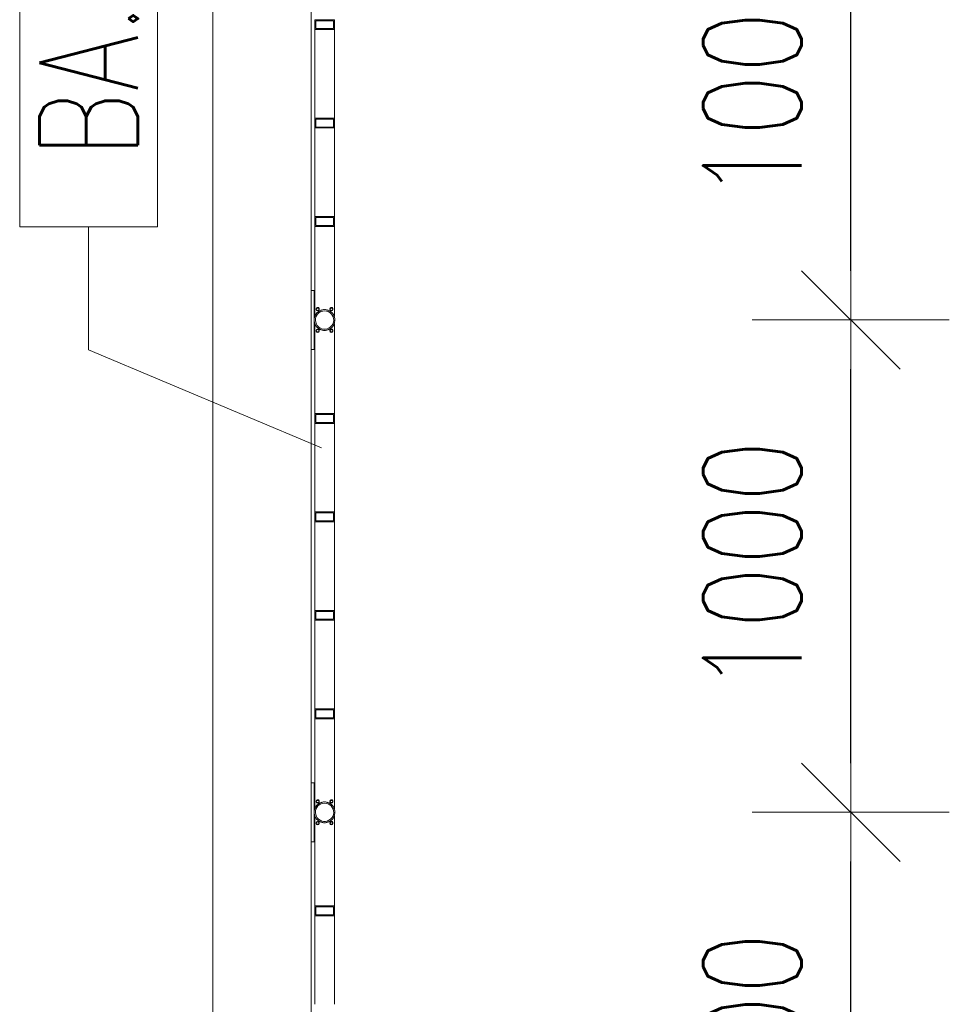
# Model space of a CAD drawing. Header units: millimetres. Extents: x 6807 to 7919, y 15387 to 15883.
# Tile 77 of 120: x 7651 to 7669, y 15592 to 15612. Entities that reach past the tile are written whole.
import ezdxf

# ---------------------------------------------------------------- set-up
doc = ezdxf.new("R2010")
doc.units = ezdxf.units.MM
doc.header["$LTSCALE"] = 10
for name, color, linetype, lineweight in [('PS_DIM', 4, 'Continuous', 13), ('PS_Pos', 1, 'Continuous', 15), ('PS_SOLID', 7, 'Continuous', 30)]:
    doc.layers.add(name, color=color, linetype=linetype, lineweight=lineweight)
doc.styles.add('simplex', font='simplex.shx', dxfattribs={"width": 0.75})
doc.dimstyles.new('1_100_PRZ', dxfattribs={"dimtxt": 2, "dimasz": 1, "dimexe": 2, "dimexo": 5, "dimgap": 1, "dimtad": 1, "dimdec": 0, "dimlfac": 100, "dimtxsty": 'simplex', "dimblk": 'dimznak', "dimcen": 2, "dimse1": 1, "dimse2": 1, "dimclrd": 256, "dimclrt": 7, "dimadec": 1, "dimazin": 0, "dimtfac": 1, "dimtdec": 0, "dimtix": 1, "dimtmove": 2, "dimatfit": 3, "dimldrblk": 'dim-grot', "dimfxl": 1, "dimarcsym": 0})

# ---------------------------------------------------------------- blocks, each defined once
blk = doc.blocks.new('dim-grot')
blk.add_hatch(color=256).paths.add_polyline_path([(0, 0), (-2, 0.5), (-2, -0.5)])
blk.add_lwpolyline([(0, 0), (-2, 0.5), (-2, -0.5), (0, 0)])
blk = doc.blocks.new('dimznak')
at = {"color": 0}
for points in [[(0, 2), (0, -2)], [(-2, 0), (2, 0)]]:
    blk.add_lwpolyline(points, dxfattribs=at)
at = {"color": 2}
blk.add_lwpolyline([(1, 1), (-1, -1)], dxfattribs=at)
blk = doc.blocks.new('*X308')
at = {"color": 1}
for p, q in [((7653.304, 15624.111, -0.807), (7650.504, 15624.111, -0.807)), ((7650.504, 15624.111, -0.807), (7650.504, 15613.668, -0.807)), ((7653.304, 15613.668, -0.807), (7653.304, 15624.111, -0.807)), ((7650.504, 15613.668, -0.807), (7653.304, 15613.668, -0.807)), ((7651.904, 15611.168, -0.807), (7651.904, 15613.668, -0.807)), ((7656.63, 15609.177, -0.807), (7651.904, 15611.168, -0.807))]:
    blk.add_line(p, q, dxfattribs=at)
at = {"color": 30, "style": 'simplex', "width": 0.75}
blk.add_text('BA.562', height=2, rotation=90, dxfattribs=at).set_placement((7652.904, 15615.068, -0.807))

msp = doc.modelspace()

# ---------------------------------------------------------------- linework, layer by layer
at = {"layer": 'PS_SOLID', "color": 253, "linetype": 'Continuous', "lineweight": 5}
for p, q in [((7654.422, 15727.447, -0.807), (7654.422, 15575.947, -0.807)), ((7656.422, 15575.947, -0.807), (7656.422, 15727.447, -0.807))]:
    msp.add_line(p, q, dxfattribs=at)
at = {"layer": 'PS_SOLID', "color": 133, "linetype": 'Continuous', "lineweight": 13}
for p, q in [((7656.874, 15611.845, -0.807), (7656.494, 15611.845, -0.807)), ((7656.494, 15611.845, -0.807), (7656.494, 15611.645, -0.807)), ((7656.514, 15611.665, -0.807), (7656.514, 15611.825, -0.807)), ((7656.514, 15611.825, -0.807), (7656.548, 15611.825, -0.807)), ((7656.548, 15611.825, -0.807), (7656.828, 15611.825, -0.807)), ((7656.828, 15611.825, -0.807), (7656.874, 15611.825, -0.807)), ((7656.894, 15611.845, -0.807), (7656.874, 15611.845, -0.807)), ((7656.874, 15611.825, -0.807), (7656.874, 15611.665, -0.807)), ((7656.894, 15611.645, -0.807), (7656.894, 15611.845, -0.807)), ((7656.494, 15611.645, -0.807), (7656.548, 15611.645, -0.807)), ((7656.494, 15611.645, -0.807), (7656.494, 15609.845, -0.807)), ((7656.874, 15611.665, -0.807), (7656.514, 15611.665, -0.807)), ((7656.548, 15611.645, -0.807), (7656.828, 15611.645, -0.807)), ((7656.828, 15611.645, -0.807), (7656.894, 15611.645, -0.807)), ((7656.894, 15609.845, -0.807), (7656.894, 15611.645, -0.807)), ((7656.874, 15609.845, -0.807), (7656.494, 15609.845, -0.807)), ((7656.494, 15609.845, -0.807), (7656.494, 15609.645, -0.807)), ((7656.514, 15609.665, -0.807), (7656.514, 15609.825, -0.807)), ((7656.514, 15609.825, -0.807), (7656.548, 15609.825, -0.807)), ((7656.548, 15609.825, -0.807), (7656.828, 15609.825, -0.807)), ((7656.828, 15609.825, -0.807), (7656.874, 15609.825, -0.807)), ((7656.894, 15609.845, -0.807), (7656.874, 15609.845, -0.807)), ((7656.874, 15609.825, -0.807), (7656.874, 15609.665, -0.807)), ((7656.894, 15609.645, -0.807), (7656.894, 15609.845, -0.807)), ((7656.494, 15609.645, -0.807), (7656.548, 15609.645, -0.807)), ((7656.494, 15609.645, -0.807), (7656.494, 15607.845, -0.807)), ((7656.874, 15609.665, -0.807), (7656.514, 15609.665, -0.807)), ((7656.548, 15609.645, -0.807), (7656.828, 15609.645, -0.807)), ((7656.828, 15609.645, -0.807), (7656.894, 15609.645, -0.807)), ((7656.894, 15607.845, -0.807), (7656.894, 15609.645, -0.807)), ((7656.874, 15607.845, -0.807), (7656.494, 15607.845, -0.807)), ((7656.494, 15607.845, -0.807), (7656.494, 15607.645, -0.807)), ((7656.514, 15607.665, -0.807), (7656.514, 15607.825, -0.807)), ((7656.514, 15607.825, -0.807), (7656.548, 15607.825, -0.807)), ((7656.548, 15607.825, -0.807), (7656.828, 15607.825, -0.807)), ((7656.828, 15607.825, -0.807), (7656.874, 15607.825, -0.807)), ((7656.894, 15607.845, -0.807), (7656.874, 15607.845, -0.807)), ((7656.874, 15607.825, -0.807), (7656.874, 15607.665, -0.807)), ((7656.894, 15607.645, -0.807), (7656.894, 15607.845, -0.807)), ((7656.494, 15607.645, -0.807), (7656.548, 15607.645, -0.807)), ((7656.494, 15607.645, -0.807), (7656.494, 15605.814, -0.807)), ((7656.874, 15607.665, -0.807), (7656.514, 15607.665, -0.807)), ((7656.548, 15607.645, -0.807), (7656.828, 15607.645, -0.807)), ((7656.828, 15607.645, -0.807), (7656.894, 15607.645, -0.807)), ((7656.894, 15605.814, -0.807), (7656.894, 15607.645, -0.807)), ((7656.482, 15606.345, -0.807), (7656.422, 15606.345, -0.807)), ((7656.422, 15606.345, -0.807), (7656.422, 15605.145, -0.807)), ((7656.422, 15606.205, -0.807), (7656.422, 15606.205, -0.807)), ((7656.482, 15606.133, -0.807), (7656.482, 15606.345, -0.807)), ((7656.494, 15606.249, -0.807), (7656.482, 15606.249, -0.807)), ((7656.422, 15606.085, -0.807), (7656.422, 15606.085, -0.807)), ((7656.482, 15606.197, -0.807), (7656.494, 15606.197, -0.807)), ((7656.482, 15605.74, -0.807), (7656.482, 15606.133, -0.807)), ((7656.494, 15606.093, -0.807), (7656.482, 15606.093, -0.807)), ((7656.482, 15606.041, -0.807), (7656.494, 15606.041, -0.807)), ((7656.495, 15605.818, -0.807), (7656.484, 15605.777, -0.807)), ((7656.514, 15605.857, -0.807), (7656.495, 15605.818, -0.807)), ((7656.5, 15605.828, -0.807), (7656.503, 15605.838, -0.807)), ((7656.503, 15605.838, -0.807), (7656.509, 15605.847, -0.807)), ((7656.51, 15605.773, -0.807), (7656.519, 15605.809, -0.807)), ((7656.54, 15605.891, -0.807), (7656.514, 15605.857, -0.807)), ((7656.519, 15605.809, -0.807), (7656.536, 15605.843, -0.807)), ((7656.52, 15605.865, -0.807), (7656.526, 15605.875, -0.807)), ((7656.524, 15605.97, -0.807), (7656.531, 15605.99, -0.807)), ((7656.524, 15605.97, -0.807), (7656.531, 15605.988, -0.807)), ((7656.531, 15605.951, -0.807), (7656.524, 15605.97, -0.807)), ((7656.531, 15605.979, -0.807), (7656.526, 15605.965, -0.807)), ((7656.526, 15605.964, -0.807), (7656.531, 15605.978, -0.807)), ((7656.526, 15605.875, -0.807), (7656.533, 15605.882, -0.807)), ((7656.531, 15605.99, -0.807), (7656.548, 15606, -0.807)), ((7656.531, 15605.988, -0.807), (7656.548, 15605.999, -0.807)), ((7656.548, 15605.989, -0.807), (7656.531, 15605.979, -0.807)), ((7656.531, 15605.978, -0.807), (7656.548, 15605.988, -0.807)), ((7656.548, 15605.941, -0.807), (7656.531, 15605.951, -0.807)), ((7656.536, 15605.843, -0.807), (7656.559, 15605.873, -0.807)), ((7656.572, 15605.919, -0.807), (7656.54, 15605.891, -0.807)), ((7656.548, 15606, -0.807), (7656.569, 15605.996, -0.807)), ((7656.548, 15605.999, -0.807), (7656.569, 15605.995, -0.807)), ((7656.569, 15605.986, -0.807), (7656.548, 15605.989, -0.807)), ((7656.548, 15605.988, -0.807), (7656.569, 15605.984, -0.807)), ((7656.569, 15605.944, -0.807), (7656.548, 15605.941, -0.807)), ((7656.548, 15605.898, -0.807), (7656.555, 15605.906, -0.807)), ((7656.555, 15605.906, -0.807), (7656.564, 15605.912, -0.807)), ((7656.559, 15605.873, -0.807), (7656.587, 15605.898, -0.807)), ((7656.569, 15605.996, -0.807), (7656.582, 15605.981, -0.807)), ((7656.569, 15605.995, -0.807), (7656.582, 15605.979, -0.807)), ((7656.582, 15605.97, -0.807), (7656.569, 15605.986, -0.807)), ((7656.569, 15605.984, -0.807), (7656.582, 15605.969, -0.807)), ((7656.582, 15605.96, -0.807), (7656.569, 15605.944, -0.807)), ((7656.61, 15605.94, -0.807), (7656.572, 15605.919, -0.807)), ((7656.582, 15605.981, -0.807), (7656.582, 15605.96, -0.807)), ((7656.582, 15605.924, -0.807), (7656.591, 15605.93, -0.807)), ((7656.587, 15605.898, -0.807), (7656.62, 15605.916, -0.807)), ((7656.591, 15605.93, -0.807), (7656.601, 15605.934, -0.807)), ((7656.651, 15605.952, -0.807), (7656.61, 15605.94, -0.807)), ((7656.62, 15605.943, -0.807), (7656.63, 15605.947, -0.807)), ((7656.62, 15605.916, -0.807), (7656.656, 15605.927, -0.807)), ((7656.63, 15605.947, -0.807), (7656.641, 15605.949, -0.807)), ((7656.694, 15605.957, -0.807), (7656.651, 15605.952, -0.807)), ((7656.656, 15605.927, -0.807), (7656.694, 15605.931, -0.807)), ((7656.662, 15605.954, -0.807), (7656.672, 15605.956, -0.807)), ((7656.672, 15605.956, -0.807), (7656.683, 15605.956, -0.807)), ((7656.736, 15605.952, -0.807), (7656.694, 15605.957, -0.807)), ((7656.694, 15605.931, -0.807), (7656.731, 15605.927, -0.807)), ((7656.704, 15605.956, -0.807), (7656.715, 15605.956, -0.807)), ((7656.715, 15605.956, -0.807), (7656.726, 15605.954, -0.807)), ((7656.731, 15605.927, -0.807), (7656.767, 15605.916, -0.807)), ((7656.777, 15605.94, -0.807), (7656.736, 15605.952, -0.807)), ((7656.747, 15605.949, -0.807), (7656.757, 15605.947, -0.807)), ((7656.757, 15605.947, -0.807), (7656.767, 15605.943, -0.807)), ((7656.767, 15605.916, -0.807), (7656.8, 15605.898, -0.807)), ((7656.815, 15605.919, -0.807), (7656.777, 15605.94, -0.807)), ((7656.787, 15605.934, -0.807), (7656.796, 15605.93, -0.807)), ((7656.796, 15605.93, -0.807), (7656.805, 15605.924, -0.807)), ((7656.8, 15605.898, -0.807), (7656.828, 15605.873, -0.807)), ((7656.804, 15605.97, -0.807), (7656.811, 15605.99, -0.807)), ((7656.804, 15605.97, -0.807), (7656.811, 15605.988, -0.807)), ((7656.811, 15605.951, -0.807), (7656.804, 15605.97, -0.807)), ((7656.811, 15605.979, -0.807), (7656.806, 15605.965, -0.807)), ((7656.806, 15605.964, -0.807), (7656.811, 15605.978, -0.807)), ((7656.811, 15605.99, -0.807), (7656.828, 15606, -0.807)), ((7656.811, 15605.988, -0.807), (7656.828, 15605.999, -0.807)), ((7656.828, 15605.989, -0.807), (7656.811, 15605.979, -0.807)), ((7656.811, 15605.978, -0.807), (7656.828, 15605.988, -0.807)), ((7656.828, 15605.941, -0.807), (7656.811, 15605.951, -0.807)), ((7656.847, 15605.891, -0.807), (7656.815, 15605.919, -0.807)), ((7656.823, 15605.912, -0.807), (7656.832, 15605.906, -0.807)), ((7656.828, 15606, -0.807), (7656.849, 15605.996, -0.807)), ((7656.828, 15605.999, -0.807), (7656.849, 15605.995, -0.807)), ((7656.849, 15605.986, -0.807), (7656.828, 15605.989, -0.807)), ((7656.828, 15605.988, -0.807), (7656.849, 15605.984, -0.807)), ((7656.849, 15605.944, -0.807), (7656.828, 15605.941, -0.807)), ((7656.828, 15605.873, -0.807), (7656.851, 15605.843, -0.807)), ((7656.832, 15605.906, -0.807), (7656.839, 15605.898, -0.807)), ((7656.873, 15605.857, -0.807), (7656.847, 15605.891, -0.807)), ((7656.849, 15605.996, -0.807), (7656.862, 15605.981, -0.807)), ((7656.849, 15605.995, -0.807), (7656.862, 15605.979, -0.807)), ((7656.862, 15605.97, -0.807), (7656.849, 15605.986, -0.807)), ((7656.849, 15605.984, -0.807), (7656.862, 15605.969, -0.807)), ((7656.862, 15605.96, -0.807), (7656.849, 15605.944, -0.807)), ((7656.851, 15605.843, -0.807), (7656.868, 15605.809, -0.807)), ((7656.854, 15605.882, -0.807), (7656.861, 15605.875, -0.807)), ((7656.861, 15605.875, -0.807), (7656.867, 15605.865, -0.807)), ((7656.862, 15605.981, -0.807), (7656.862, 15605.96, -0.807)), ((7656.868, 15605.809, -0.807), (7656.877, 15605.773, -0.807)), ((7656.892, 15605.818, -0.807), (7656.873, 15605.857, -0.807)), ((7656.878, 15605.847, -0.807), (7656.884, 15605.838, -0.807)), ((7656.884, 15605.838, -0.807), (7656.888, 15605.828, -0.807)), ((7656.903, 15605.777, -0.807), (7656.892, 15605.818, -0.807)), ((7656.484, 15605.777, -0.807), (7656.482, 15605.734, -0.807)), ((7656.482, 15605.734, -0.807), (7656.488, 15605.692, -0.807)), ((7656.482, 15605.333, -0.807), (7656.482, 15605.732, -0.807)), ((7656.488, 15605.692, -0.807), (7656.503, 15605.651, -0.807)), ((7656.495, 15605.671, -0.807), (7656.494, 15605.676, -0.807)), ((7656.494, 15605.676, -0.807), (7656.494, 15603.845, -0.807)), ((7656.5, 15605.662, -0.807), (7656.495, 15605.671, -0.807)), ((7656.503, 15605.651, -0.807), (7656.526, 15605.615, -0.807)), ((7656.508, 15605.735, -0.807), (7656.51, 15605.773, -0.807)), ((7656.514, 15605.698, -0.807), (7656.508, 15605.735, -0.807)), ((7656.514, 15605.633, -0.807), (7656.509, 15605.642, -0.807)), ((7656.527, 15605.663, -0.807), (7656.514, 15605.698, -0.807)), ((7656.52, 15605.624, -0.807), (7656.514, 15605.633, -0.807)), ((7656.526, 15605.615, -0.807), (7656.555, 15605.584, -0.807)), ((7656.547, 15605.631, -0.807), (7656.527, 15605.663, -0.807)), ((7656.54, 15605.599, -0.807), (7656.533, 15605.607, -0.807)), ((7656.572, 15605.604, -0.807), (7656.547, 15605.631, -0.807)), ((7656.603, 15605.582, -0.807), (7656.572, 15605.604, -0.807)), ((7656.815, 15605.604, -0.807), (7656.784, 15605.582, -0.807)), ((7656.841, 15605.631, -0.807), (7656.815, 15605.604, -0.807)), ((7656.832, 15605.584, -0.807), (7656.861, 15605.615, -0.807)), ((7656.861, 15605.663, -0.807), (7656.841, 15605.631, -0.807)), ((7656.854, 15605.607, -0.807), (7656.847, 15605.599, -0.807)), ((7656.874, 15605.698, -0.807), (7656.861, 15605.663, -0.807)), ((7656.861, 15605.615, -0.807), (7656.884, 15605.651, -0.807)), ((7656.873, 15605.633, -0.807), (7656.867, 15605.624, -0.807)), ((7656.878, 15605.642, -0.807), (7656.873, 15605.633, -0.807)), ((7656.879, 15605.735, -0.807), (7656.874, 15605.698, -0.807)), ((7656.877, 15605.773, -0.807), (7656.879, 15605.735, -0.807)), ((7656.884, 15605.651, -0.807), (7656.899, 15605.692, -0.807)), ((7656.892, 15605.671, -0.807), (7656.888, 15605.662, -0.807)), ((7656.894, 15605.676, -0.807), (7656.892, 15605.671, -0.807)), ((7656.894, 15603.845, -0.807), (7656.894, 15605.676, -0.807)), ((7656.899, 15605.692, -0.807), (7656.905, 15605.734, -0.807)), ((7656.905, 15605.734, -0.807), (7656.903, 15605.777, -0.807)), ((7656.422, 15605.405, -0.807), (7656.422, 15605.405, -0.807)), ((7656.494, 15605.449, -0.807), (7656.482, 15605.449, -0.807)), ((7656.524, 15605.531, -0.807), (7656.531, 15605.55, -0.807)), ((7656.524, 15605.531, -0.807), (7656.531, 15605.549, -0.807)), ((7656.531, 15605.512, -0.807), (7656.524, 15605.531, -0.807)), ((7656.531, 15605.54, -0.807), (7656.526, 15605.526, -0.807)), ((7656.526, 15605.525, -0.807), (7656.531, 15605.539, -0.807)), ((7656.531, 15605.55, -0.807), (7656.548, 15605.561, -0.807)), ((7656.531, 15605.549, -0.807), (7656.548, 15605.559, -0.807)), ((7656.548, 15605.55, -0.807), (7656.531, 15605.54, -0.807)), ((7656.531, 15605.539, -0.807), (7656.548, 15605.549, -0.807)), ((7656.548, 15605.502, -0.807), (7656.531, 15605.512, -0.807)), ((7656.548, 15605.592, -0.807), (7656.54, 15605.599, -0.807)), ((7656.548, 15605.561, -0.807), (7656.569, 15605.557, -0.807)), ((7656.548, 15605.559, -0.807), (7656.569, 15605.556, -0.807)), ((7656.569, 15605.546, -0.807), (7656.548, 15605.55, -0.807)), ((7656.548, 15605.549, -0.807), (7656.569, 15605.545, -0.807)), ((7656.569, 15605.505, -0.807), (7656.548, 15605.502, -0.807)), ((7656.555, 15605.584, -0.807), (7656.591, 15605.559, -0.807)), ((7656.572, 15605.571, -0.807), (7656.564, 15605.578, -0.807)), ((7656.569, 15605.557, -0.807), (7656.582, 15605.541, -0.807)), ((7656.569, 15605.556, -0.807), (7656.582, 15605.54, -0.807)), ((7656.582, 15605.531, -0.807), (7656.569, 15605.546, -0.807)), ((7656.569, 15605.545, -0.807), (7656.582, 15605.53, -0.807)), ((7656.582, 15605.521, -0.807), (7656.569, 15605.505, -0.807)), ((7656.582, 15605.566, -0.807), (7656.572, 15605.571, -0.807)), ((7656.582, 15605.541, -0.807), (7656.582, 15605.521, -0.807)), ((7656.591, 15605.559, -0.807), (7656.63, 15605.543, -0.807)), ((7656.61, 15605.55, -0.807), (7656.601, 15605.555, -0.807)), ((7656.638, 15605.567, -0.807), (7656.603, 15605.582, -0.807)), ((7656.62, 15605.547, -0.807), (7656.61, 15605.55, -0.807)), ((7656.63, 15605.543, -0.807), (7656.672, 15605.534, -0.807)), ((7656.675, 15605.56, -0.807), (7656.638, 15605.567, -0.807)), ((7656.651, 15605.537, -0.807), (7656.641, 15605.54, -0.807)), ((7656.662, 15605.536, -0.807), (7656.651, 15605.537, -0.807)), ((7656.672, 15605.534, -0.807), (7656.715, 15605.534, -0.807)), ((7656.712, 15605.56, -0.807), (7656.675, 15605.56, -0.807)), ((7656.694, 15605.533, -0.807), (7656.683, 15605.534, -0.807)), ((7656.704, 15605.534, -0.807), (7656.694, 15605.533, -0.807)), ((7656.749, 15605.567, -0.807), (7656.712, 15605.56, -0.807)), ((7656.715, 15605.534, -0.807), (7656.757, 15605.543, -0.807)), ((7656.736, 15605.537, -0.807), (7656.726, 15605.536, -0.807)), ((7656.747, 15605.54, -0.807), (7656.736, 15605.537, -0.807)), ((7656.784, 15605.582, -0.807), (7656.749, 15605.567, -0.807)), ((7656.757, 15605.543, -0.807), (7656.796, 15605.559, -0.807)), ((7656.777, 15605.55, -0.807), (7656.767, 15605.547, -0.807)), ((7656.787, 15605.555, -0.807), (7656.777, 15605.55, -0.807)), ((7656.796, 15605.559, -0.807), (7656.832, 15605.584, -0.807)), ((7656.804, 15605.531, -0.807), (7656.811, 15605.55, -0.807)), ((7656.804, 15605.531, -0.807), (7656.811, 15605.549, -0.807)), ((7656.811, 15605.512, -0.807), (7656.804, 15605.531, -0.807)), ((7656.815, 15605.571, -0.807), (7656.805, 15605.566, -0.807)), ((7656.811, 15605.54, -0.807), (7656.806, 15605.526, -0.807)), ((7656.806, 15605.525, -0.807), (7656.811, 15605.539, -0.807)), ((7656.811, 15605.55, -0.807), (7656.828, 15605.561, -0.807)), ((7656.811, 15605.549, -0.807), (7656.828, 15605.559, -0.807)), ((7656.828, 15605.55, -0.807), (7656.811, 15605.54, -0.807)), ((7656.811, 15605.539, -0.807), (7656.828, 15605.549, -0.807)), ((7656.828, 15605.502, -0.807), (7656.811, 15605.512, -0.807)), ((7656.823, 15605.578, -0.807), (7656.815, 15605.571, -0.807)), ((7656.828, 15605.561, -0.807), (7656.849, 15605.557, -0.807)), ((7656.828, 15605.559, -0.807), (7656.849, 15605.556, -0.807)), ((7656.849, 15605.546, -0.807), (7656.828, 15605.55, -0.807)), ((7656.828, 15605.549, -0.807), (7656.849, 15605.545, -0.807)), ((7656.849, 15605.505, -0.807), (7656.828, 15605.502, -0.807)), ((7656.847, 15605.599, -0.807), (7656.839, 15605.592, -0.807)), ((7656.849, 15605.557, -0.807), (7656.862, 15605.541, -0.807)), ((7656.849, 15605.556, -0.807), (7656.862, 15605.54, -0.807)), ((7656.862, 15605.531, -0.807), (7656.849, 15605.546, -0.807)), ((7656.849, 15605.545, -0.807), (7656.862, 15605.53, -0.807)), ((7656.862, 15605.521, -0.807), (7656.849, 15605.505, -0.807)), ((7656.862, 15605.541, -0.807), (7656.862, 15605.521, -0.807)), ((7656.422, 15605.285, -0.807), (7656.422, 15605.285, -0.807)), ((7656.482, 15605.397, -0.807), (7656.494, 15605.397, -0.807)), ((7656.482, 15605.145, -0.807), (7656.482, 15605.333, -0.807)), ((7656.494, 15605.293, -0.807), (7656.482, 15605.293, -0.807)), ((7656.482, 15605.241, -0.807), (7656.494, 15605.241, -0.807)), ((7656.422, 15605.145, -0.807), (7656.482, 15605.145, -0.807)), ((7656.874, 15603.845, -0.807), (7656.494, 15603.845, -0.807)), ((7656.494, 15603.845, -0.807), (7656.494, 15603.645, -0.807)), ((7656.514, 15603.825, -0.807), (7656.548, 15603.825, -0.807)), ((7656.514, 15603.665, -0.807), (7656.514, 15603.825, -0.807)), ((7656.548, 15603.825, -0.807), (7656.828, 15603.825, -0.807)), ((7656.828, 15603.825, -0.807), (7656.874, 15603.825, -0.807)), ((7656.894, 15603.845, -0.807), (7656.874, 15603.845, -0.807)), ((7656.874, 15603.825, -0.807), (7656.874, 15603.665, -0.807)), ((7656.894, 15603.645, -0.807), (7656.894, 15603.845, -0.807)), ((7656.494, 15603.645, -0.807), (7656.548, 15603.645, -0.807)), ((7656.494, 15603.645, -0.807), (7656.494, 15601.845, -0.807)), ((7656.874, 15603.665, -0.807), (7656.514, 15603.665, -0.807)), ((7656.548, 15603.645, -0.807), (7656.828, 15603.645, -0.807)), ((7656.828, 15603.645, -0.807), (7656.894, 15603.645, -0.807)), ((7656.894, 15601.845, -0.807), (7656.894, 15603.645, -0.807)), ((7656.874, 15601.845, -0.807), (7656.494, 15601.845, -0.807)), ((7656.494, 15601.845, -0.807), (7656.494, 15601.645, -0.807)), ((7656.514, 15601.825, -0.807), (7656.548, 15601.825, -0.807)), ((7656.514, 15601.665, -0.807), (7656.514, 15601.825, -0.807)), ((7656.548, 15601.825, -0.807), (7656.828, 15601.825, -0.807)), ((7656.828, 15601.825, -0.807), (7656.874, 15601.825, -0.807)), ((7656.894, 15601.845, -0.807), (7656.874, 15601.845, -0.807)), ((7656.874, 15601.825, -0.807), (7656.874, 15601.665, -0.807)), ((7656.894, 15601.645, -0.807), (7656.894, 15601.845, -0.807)), ((7656.494, 15601.645, -0.807), (7656.548, 15601.645, -0.807)), ((7656.494, 15601.645, -0.807), (7656.494, 15599.845, -0.807)), ((7656.874, 15601.665, -0.807), (7656.514, 15601.665, -0.807)), ((7656.548, 15601.645, -0.807), (7656.828, 15601.645, -0.807)), ((7656.828, 15601.645, -0.807), (7656.894, 15601.645, -0.807)), ((7656.894, 15599.845, -0.807), (7656.894, 15601.645, -0.807)), ((7656.874, 15599.845, -0.807), (7656.494, 15599.845, -0.807)), ((7656.494, 15599.845, -0.807), (7656.494, 15599.645, -0.807)), ((7656.514, 15599.665, -0.807), (7656.514, 15599.825, -0.807)), ((7656.514, 15599.825, -0.807), (7656.548, 15599.825, -0.807)), ((7656.548, 15599.825, -0.807), (7656.828, 15599.825, -0.807)), ((7656.828, 15599.825, -0.807), (7656.874, 15599.825, -0.807)), ((7656.894, 15599.845, -0.807), (7656.874, 15599.845, -0.807)), ((7656.874, 15599.825, -0.807), (7656.874, 15599.665, -0.807)), ((7656.894, 15599.645, -0.807), (7656.894, 15599.845, -0.807)), ((7656.494, 15599.645, -0.807), (7656.548, 15599.645, -0.807)), ((7656.494, 15599.645, -0.807), (7656.494, 15597.845, -0.807)), ((7656.874, 15599.665, -0.807), (7656.514, 15599.665, -0.807)), ((7656.548, 15599.645, -0.807), (7656.828, 15599.645, -0.807)), ((7656.828, 15599.645, -0.807), (7656.894, 15599.645, -0.807)), ((7656.894, 15597.845, -0.807), (7656.894, 15599.645, -0.807)), ((7656.874, 15597.845, -0.807), (7656.494, 15597.845, -0.807)), ((7656.494, 15597.845, -0.807), (7656.494, 15597.645, -0.807)), ((7656.514, 15597.825, -0.807), (7656.548, 15597.825, -0.807)), ((7656.514, 15597.665, -0.807), (7656.514, 15597.825, -0.807)), ((7656.548, 15597.825, -0.807), (7656.828, 15597.825, -0.807)), ((7656.828, 15597.825, -0.807), (7656.874, 15597.825, -0.807)), ((7656.894, 15597.845, -0.807), (7656.874, 15597.845, -0.807)), ((7656.874, 15597.825, -0.807), (7656.874, 15597.665, -0.807)), ((7656.894, 15597.645, -0.807), (7656.894, 15597.845, -0.807)), ((7656.494, 15597.645, -0.807), (7656.548, 15597.645, -0.807)), ((7656.494, 15597.645, -0.807), (7656.494, 15595.814, -0.807)), ((7656.874, 15597.665, -0.807), (7656.514, 15597.665, -0.807)), ((7656.548, 15597.645, -0.807), (7656.828, 15597.645, -0.807)), ((7656.828, 15597.645, -0.807), (7656.894, 15597.645, -0.807)), ((7656.894, 15595.814, -0.807), (7656.894, 15597.645, -0.807)), ((7656.482, 15596.345, -0.807), (7656.422, 15596.345, -0.807)), ((7656.422, 15596.345, -0.807), (7656.422, 15595.145, -0.807)), ((7656.422, 15596.205, -0.807), (7656.422, 15596.205, -0.807)), ((7656.482, 15596.133, -0.807), (7656.482, 15596.345, -0.807)), ((7656.494, 15596.249, -0.807), (7656.482, 15596.249, -0.807)), ((7656.422, 15596.085, -0.807), (7656.422, 15596.085, -0.807)), ((7656.482, 15596.197, -0.807), (7656.494, 15596.197, -0.807)), ((7656.482, 15595.74, -0.807), (7656.482, 15596.133, -0.807)), ((7656.494, 15596.093, -0.807), (7656.482, 15596.093, -0.807)), ((7656.482, 15596.041, -0.807), (7656.494, 15596.041, -0.807)), ((7656.495, 15595.818, -0.807), (7656.484, 15595.777, -0.807)), ((7656.514, 15595.857, -0.807), (7656.495, 15595.818, -0.807)), ((7656.5, 15595.828, -0.807), (7656.503, 15595.838, -0.807)), ((7656.503, 15595.838, -0.807), (7656.509, 15595.847, -0.807)), ((7656.51, 15595.773, -0.807), (7656.519, 15595.809, -0.807)), ((7656.54, 15595.891, -0.807), (7656.514, 15595.857, -0.807)), ((7656.519, 15595.809, -0.807), (7656.536, 15595.843, -0.807)), ((7656.52, 15595.865, -0.807), (7656.526, 15595.875, -0.807)), ((7656.524, 15595.97, -0.807), (7656.531, 15595.99, -0.807)), ((7656.524, 15595.97, -0.807), (7656.531, 15595.988, -0.807)), ((7656.531, 15595.951, -0.807), (7656.524, 15595.97, -0.807)), ((7656.531, 15595.979, -0.807), (7656.526, 15595.965, -0.807)), ((7656.526, 15595.964, -0.807), (7656.531, 15595.978, -0.807)), ((7656.526, 15595.875, -0.807), (7656.533, 15595.882, -0.807)), ((7656.531, 15595.99, -0.807), (7656.548, 15596, -0.807)), ((7656.531, 15595.988, -0.807), (7656.548, 15595.999, -0.807)), ((7656.548, 15595.989, -0.807), (7656.531, 15595.979, -0.807)), ((7656.531, 15595.978, -0.807), (7656.548, 15595.988, -0.807)), ((7656.548, 15595.941, -0.807), (7656.531, 15595.951, -0.807)), ((7656.536, 15595.843, -0.807), (7656.559, 15595.873, -0.807)), ((7656.572, 15595.919, -0.807), (7656.54, 15595.891, -0.807)), ((7656.548, 15596, -0.807), (7656.569, 15595.996, -0.807)), ((7656.548, 15595.999, -0.807), (7656.569, 15595.995, -0.807)), ((7656.569, 15595.986, -0.807), (7656.548, 15595.989, -0.807)), ((7656.548, 15595.988, -0.807), (7656.569, 15595.984, -0.807)), ((7656.569, 15595.944, -0.807), (7656.548, 15595.941, -0.807)), ((7656.548, 15595.898, -0.807), (7656.555, 15595.906, -0.807)), ((7656.555, 15595.906, -0.807), (7656.564, 15595.912, -0.807)), ((7656.559, 15595.873, -0.807), (7656.587, 15595.898, -0.807)), ((7656.569, 15595.996, -0.807), (7656.582, 15595.981, -0.807)), ((7656.569, 15595.995, -0.807), (7656.582, 15595.979, -0.807)), ((7656.582, 15595.97, -0.807), (7656.569, 15595.986, -0.807)), ((7656.569, 15595.984, -0.807), (7656.582, 15595.969, -0.807)), ((7656.582, 15595.96, -0.807), (7656.569, 15595.944, -0.807)), ((7656.61, 15595.94, -0.807), (7656.572, 15595.919, -0.807)), ((7656.582, 15595.981, -0.807), (7656.582, 15595.96, -0.807)), ((7656.582, 15595.924, -0.807), (7656.591, 15595.93, -0.807)), ((7656.587, 15595.898, -0.807), (7656.62, 15595.916, -0.807)), ((7656.591, 15595.93, -0.807), (7656.601, 15595.934, -0.807)), ((7656.651, 15595.952, -0.807), (7656.61, 15595.94, -0.807)), ((7656.62, 15595.943, -0.807), (7656.63, 15595.947, -0.807)), ((7656.62, 15595.916, -0.807), (7656.656, 15595.927, -0.807)), ((7656.63, 15595.947, -0.807), (7656.641, 15595.949, -0.807)), ((7656.694, 15595.957, -0.807), (7656.651, 15595.952, -0.807)), ((7656.656, 15595.927, -0.807), (7656.694, 15595.931, -0.807)), ((7656.662, 15595.954, -0.807), (7656.672, 15595.956, -0.807)), ((7656.672, 15595.956, -0.807), (7656.683, 15595.956, -0.807)), ((7656.736, 15595.952, -0.807), (7656.694, 15595.957, -0.807)), ((7656.694, 15595.931, -0.807), (7656.731, 15595.927, -0.807)), ((7656.704, 15595.956, -0.807), (7656.715, 15595.956, -0.807)), ((7656.715, 15595.956, -0.807), (7656.726, 15595.954, -0.807)), ((7656.731, 15595.927, -0.807), (7656.767, 15595.916, -0.807)), ((7656.777, 15595.94, -0.807), (7656.736, 15595.952, -0.807)), ((7656.747, 15595.949, -0.807), (7656.757, 15595.947, -0.807)), ((7656.757, 15595.947, -0.807), (7656.767, 15595.943, -0.807)), ((7656.767, 15595.916, -0.807), (7656.8, 15595.898, -0.807)), ((7656.815, 15595.919, -0.807), (7656.777, 15595.94, -0.807)), ((7656.787, 15595.934, -0.807), (7656.796, 15595.93, -0.807)), ((7656.796, 15595.93, -0.807), (7656.805, 15595.924, -0.807)), ((7656.8, 15595.898, -0.807), (7656.828, 15595.873, -0.807)), ((7656.804, 15595.97, -0.807), (7656.811, 15595.99, -0.807)), ((7656.804, 15595.97, -0.807), (7656.811, 15595.988, -0.807)), ((7656.811, 15595.951, -0.807), (7656.804, 15595.97, -0.807)), ((7656.811, 15595.979, -0.807), (7656.806, 15595.965, -0.807)), ((7656.806, 15595.964, -0.807), (7656.811, 15595.978, -0.807)), ((7656.811, 15595.99, -0.807), (7656.828, 15596, -0.807)), ((7656.811, 15595.988, -0.807), (7656.828, 15595.999, -0.807)), ((7656.828, 15595.989, -0.807), (7656.811, 15595.979, -0.807)), ((7656.811, 15595.978, -0.807), (7656.828, 15595.988, -0.807)), ((7656.828, 15595.941, -0.807), (7656.811, 15595.951, -0.807)), ((7656.847, 15595.891, -0.807), (7656.815, 15595.919, -0.807)), ((7656.823, 15595.912, -0.807), (7656.832, 15595.906, -0.807)), ((7656.828, 15596, -0.807), (7656.849, 15595.996, -0.807)), ((7656.828, 15595.999, -0.807), (7656.849, 15595.995, -0.807)), ((7656.849, 15595.986, -0.807), (7656.828, 15595.989, -0.807)), ((7656.828, 15595.988, -0.807), (7656.849, 15595.984, -0.807)), ((7656.849, 15595.944, -0.807), (7656.828, 15595.941, -0.807)), ((7656.828, 15595.873, -0.807), (7656.851, 15595.843, -0.807)), ((7656.832, 15595.906, -0.807), (7656.839, 15595.898, -0.807)), ((7656.873, 15595.857, -0.807), (7656.847, 15595.891, -0.807)), ((7656.849, 15595.996, -0.807), (7656.862, 15595.981, -0.807)), ((7656.849, 15595.995, -0.807), (7656.862, 15595.979, -0.807)), ((7656.862, 15595.97, -0.807), (7656.849, 15595.986, -0.807)), ((7656.849, 15595.984, -0.807), (7656.862, 15595.969, -0.807)), ((7656.862, 15595.96, -0.807), (7656.849, 15595.944, -0.807)), ((7656.851, 15595.843, -0.807), (7656.868, 15595.809, -0.807)), ((7656.854, 15595.882, -0.807), (7656.861, 15595.875, -0.807)), ((7656.861, 15595.875, -0.807), (7656.867, 15595.865, -0.807)), ((7656.862, 15595.981, -0.807), (7656.862, 15595.96, -0.807)), ((7656.868, 15595.809, -0.807), (7656.877, 15595.773, -0.807)), ((7656.892, 15595.818, -0.807), (7656.873, 15595.857, -0.807)), ((7656.878, 15595.847, -0.807), (7656.884, 15595.838, -0.807)), ((7656.884, 15595.838, -0.807), (7656.888, 15595.828, -0.807)), ((7656.903, 15595.777, -0.807), (7656.892, 15595.818, -0.807)), ((7656.484, 15595.777, -0.807), (7656.482, 15595.734, -0.807)), ((7656.482, 15595.734, -0.807), (7656.488, 15595.692, -0.807)), ((7656.482, 15595.333, -0.807), (7656.482, 15595.732, -0.807)), ((7656.488, 15595.692, -0.807), (7656.503, 15595.651, -0.807)), ((7656.495, 15595.671, -0.807), (7656.494, 15595.676, -0.807)), ((7656.494, 15595.676, -0.807), (7656.494, 15593.845, -0.807)), ((7656.5, 15595.662, -0.807), (7656.495, 15595.671, -0.807)), ((7656.503, 15595.651, -0.807), (7656.526, 15595.615, -0.807)), ((7656.508, 15595.735, -0.807), (7656.51, 15595.773, -0.807)), ((7656.514, 15595.698, -0.807), (7656.508, 15595.735, -0.807)), ((7656.514, 15595.633, -0.807), (7656.509, 15595.642, -0.807)), ((7656.527, 15595.663, -0.807), (7656.514, 15595.698, -0.807)), ((7656.52, 15595.624, -0.807), (7656.514, 15595.633, -0.807)), ((7656.526, 15595.615, -0.807), (7656.555, 15595.584, -0.807)), ((7656.547, 15595.631, -0.807), (7656.527, 15595.663, -0.807)), ((7656.54, 15595.599, -0.807), (7656.533, 15595.607, -0.807)), ((7656.572, 15595.604, -0.807), (7656.547, 15595.631, -0.807)), ((7656.603, 15595.582, -0.807), (7656.572, 15595.604, -0.807)), ((7656.815, 15595.604, -0.807), (7656.784, 15595.582, -0.807)), ((7656.841, 15595.631, -0.807), (7656.815, 15595.604, -0.807)), ((7656.832, 15595.584, -0.807), (7656.861, 15595.615, -0.807)), ((7656.861, 15595.663, -0.807), (7656.841, 15595.631, -0.807)), ((7656.854, 15595.607, -0.807), (7656.847, 15595.599, -0.807)), ((7656.874, 15595.698, -0.807), (7656.861, 15595.663, -0.807)), ((7656.861, 15595.615, -0.807), (7656.884, 15595.651, -0.807)), ((7656.873, 15595.633, -0.807), (7656.867, 15595.624, -0.807)), ((7656.878, 15595.642, -0.807), (7656.873, 15595.633, -0.807)), ((7656.879, 15595.735, -0.807), (7656.874, 15595.698, -0.807)), ((7656.877, 15595.773, -0.807), (7656.879, 15595.735, -0.807)), ((7656.884, 15595.651, -0.807), (7656.899, 15595.692, -0.807)), ((7656.892, 15595.671, -0.807), (7656.888, 15595.662, -0.807)), ((7656.894, 15595.676, -0.807), (7656.892, 15595.671, -0.807)), ((7656.894, 15593.845, -0.807), (7656.894, 15595.676, -0.807)), ((7656.899, 15595.692, -0.807), (7656.905, 15595.734, -0.807)), ((7656.905, 15595.734, -0.807), (7656.903, 15595.777, -0.807)), ((7656.422, 15595.405, -0.807), (7656.422, 15595.405, -0.807)), ((7656.494, 15595.449, -0.807), (7656.482, 15595.449, -0.807)), ((7656.524, 15595.531, -0.807), (7656.531, 15595.55, -0.807)), ((7656.524, 15595.531, -0.807), (7656.531, 15595.549, -0.807)), ((7656.531, 15595.512, -0.807), (7656.524, 15595.531, -0.807)), ((7656.531, 15595.54, -0.807), (7656.526, 15595.526, -0.807)), ((7656.526, 15595.525, -0.807), (7656.531, 15595.539, -0.807)), ((7656.531, 15595.55, -0.807), (7656.548, 15595.561, -0.807)), ((7656.531, 15595.549, -0.807), (7656.548, 15595.559, -0.807)), ((7656.548, 15595.55, -0.807), (7656.531, 15595.54, -0.807)), ((7656.531, 15595.539, -0.807), (7656.548, 15595.549, -0.807)), ((7656.548, 15595.502, -0.807), (7656.531, 15595.512, -0.807)), ((7656.548, 15595.592, -0.807), (7656.54, 15595.599, -0.807)), ((7656.548, 15595.561, -0.807), (7656.569, 15595.557, -0.807)), ((7656.548, 15595.559, -0.807), (7656.569, 15595.556, -0.807)), ((7656.569, 15595.546, -0.807), (7656.548, 15595.55, -0.807)), ((7656.548, 15595.549, -0.807), (7656.569, 15595.545, -0.807)), ((7656.569, 15595.505, -0.807), (7656.548, 15595.502, -0.807)), ((7656.555, 15595.584, -0.807), (7656.591, 15595.559, -0.807)), ((7656.572, 15595.571, -0.807), (7656.564, 15595.578, -0.807)), ((7656.569, 15595.557, -0.807), (7656.582, 15595.541, -0.807)), ((7656.569, 15595.556, -0.807), (7656.582, 15595.54, -0.807)), ((7656.582, 15595.531, -0.807), (7656.569, 15595.546, -0.807)), ((7656.569, 15595.545, -0.807), (7656.582, 15595.53, -0.807)), ((7656.582, 15595.521, -0.807), (7656.569, 15595.505, -0.807)), ((7656.582, 15595.566, -0.807), (7656.572, 15595.571, -0.807)), ((7656.582, 15595.541, -0.807), (7656.582, 15595.521, -0.807)), ((7656.591, 15595.559, -0.807), (7656.63, 15595.543, -0.807)), ((7656.61, 15595.55, -0.807), (7656.601, 15595.555, -0.807)), ((7656.638, 15595.567, -0.807), (7656.603, 15595.582, -0.807)), ((7656.62, 15595.547, -0.807), (7656.61, 15595.55, -0.807)), ((7656.63, 15595.543, -0.807), (7656.672, 15595.534, -0.807)), ((7656.675, 15595.56, -0.807), (7656.638, 15595.567, -0.807)), ((7656.651, 15595.537, -0.807), (7656.641, 15595.54, -0.807)), ((7656.662, 15595.536, -0.807), (7656.651, 15595.537, -0.807)), ((7656.672, 15595.534, -0.807), (7656.715, 15595.534, -0.807)), ((7656.712, 15595.56, -0.807), (7656.675, 15595.56, -0.807)), ((7656.694, 15595.533, -0.807), (7656.683, 15595.534, -0.807)), ((7656.704, 15595.534, -0.807), (7656.694, 15595.533, -0.807)), ((7656.749, 15595.567, -0.807), (7656.712, 15595.56, -0.807)), ((7656.715, 15595.534, -0.807), (7656.757, 15595.543, -0.807)), ((7656.736, 15595.537, -0.807), (7656.726, 15595.536, -0.807)), ((7656.747, 15595.54, -0.807), (7656.736, 15595.537, -0.807)), ((7656.784, 15595.582, -0.807), (7656.749, 15595.567, -0.807)), ((7656.757, 15595.543, -0.807), (7656.796, 15595.559, -0.807)), ((7656.777, 15595.55, -0.807), (7656.767, 15595.547, -0.807)), ((7656.787, 15595.555, -0.807), (7656.777, 15595.55, -0.807)), ((7656.796, 15595.559, -0.807), (7656.832, 15595.584, -0.807)), ((7656.804, 15595.531, -0.807), (7656.811, 15595.55, -0.807)), ((7656.804, 15595.531, -0.807), (7656.811, 15595.549, -0.807)), ((7656.811, 15595.512, -0.807), (7656.804, 15595.531, -0.807)), ((7656.815, 15595.571, -0.807), (7656.805, 15595.566, -0.807)), ((7656.811, 15595.54, -0.807), (7656.806, 15595.526, -0.807)), ((7656.806, 15595.525, -0.807), (7656.811, 15595.539, -0.807)), ((7656.811, 15595.55, -0.807), (7656.828, 15595.561, -0.807)), ((7656.811, 15595.549, -0.807), (7656.828, 15595.559, -0.807)), ((7656.828, 15595.55, -0.807), (7656.811, 15595.54, -0.807)), ((7656.811, 15595.539, -0.807), (7656.828, 15595.549, -0.807)), ((7656.828, 15595.502, -0.807), (7656.811, 15595.512, -0.807)), ((7656.823, 15595.578, -0.807), (7656.815, 15595.571, -0.807)), ((7656.828, 15595.561, -0.807), (7656.849, 15595.557, -0.807)), ((7656.828, 15595.559, -0.807), (7656.849, 15595.556, -0.807)), ((7656.849, 15595.546, -0.807), (7656.828, 15595.55, -0.807)), ((7656.828, 15595.549, -0.807), (7656.849, 15595.545, -0.807)), ((7656.849, 15595.505, -0.807), (7656.828, 15595.502, -0.807)), ((7656.847, 15595.599, -0.807), (7656.839, 15595.592, -0.807)), ((7656.849, 15595.557, -0.807), (7656.862, 15595.541, -0.807)), ((7656.849, 15595.556, -0.807), (7656.862, 15595.54, -0.807)), ((7656.862, 15595.531, -0.807), (7656.849, 15595.546, -0.807)), ((7656.849, 15595.545, -0.807), (7656.862, 15595.53, -0.807)), ((7656.862, 15595.521, -0.807), (7656.849, 15595.505, -0.807)), ((7656.862, 15595.541, -0.807), (7656.862, 15595.521, -0.807)), ((7656.422, 15595.285, -0.807), (7656.422, 15595.285, -0.807)), ((7656.482, 15595.397, -0.807), (7656.494, 15595.397, -0.807)), ((7656.482, 15595.145, -0.807), (7656.482, 15595.333, -0.807)), ((7656.494, 15595.293, -0.807), (7656.482, 15595.293, -0.807)), ((7656.482, 15595.241, -0.807), (7656.494, 15595.241, -0.807)), ((7656.422, 15595.145, -0.807), (7656.482, 15595.145, -0.807)), ((7656.874, 15593.845, -0.807), (7656.494, 15593.845, -0.807)), ((7656.494, 15593.845, -0.807), (7656.494, 15593.645, -0.807)), ((7656.514, 15593.665, -0.807), (7656.514, 15593.825, -0.807)), ((7656.514, 15593.825, -0.807), (7656.548, 15593.825, -0.807)), ((7656.548, 15593.825, -0.807), (7656.828, 15593.825, -0.807)), ((7656.828, 15593.825, -0.807), (7656.874, 15593.825, -0.807)), ((7656.894, 15593.845, -0.807), (7656.874, 15593.845, -0.807)), ((7656.874, 15593.825, -0.807), (7656.874, 15593.665, -0.807)), ((7656.894, 15593.645, -0.807), (7656.894, 15593.845, -0.807)), ((7656.494, 15593.645, -0.807), (7656.548, 15593.645, -0.807)), ((7656.494, 15593.645, -0.807), (7656.494, 15591.845, -0.807)), ((7656.874, 15593.665, -0.807), (7656.514, 15593.665, -0.807)), ((7656.548, 15593.645, -0.807), (7656.828, 15593.645, -0.807)), ((7656.828, 15593.645, -0.807), (7656.894, 15593.645, -0.807)), ((7656.894, 15591.845, -0.807), (7656.894, 15593.645, -0.807))]:
    msp.add_line(p, q, dxfattribs=at)
for centre in [(7656.554, 15605.969, -0.807), (7656.554, 15605.959, -0.807), (7656.834, 15605.969, -0.807), (7656.834, 15605.959, -0.807), (7656.554, 15605.53, -0.807), (7656.554, 15605.519, -0.807), (7656.834, 15605.53, -0.807), (7656.834, 15605.519, -0.807), (7656.554, 15595.969, -0.807), (7656.554, 15595.959, -0.807), (7656.834, 15595.969, -0.807), (7656.834, 15595.959, -0.807), (7656.554, 15595.53, -0.807), (7656.554, 15595.519, -0.807), (7656.834, 15595.53, -0.807), (7656.834, 15595.519, -0.807)]:
    msp.add_circle(centre, 0.03, dxfattribs=at)

# ---------------------------------------------------------------- block references
at = {"layer": 'PS_Pos'}
msp.add_blockref('*X308', (0, -6.028), dxfattribs=at)

# ---------------------------------------------------------------- dimensions: what is measured, and where the dimension line sits
at = {"layer": 'PS_DIM'}
for base, p1, p2 in [((7667.38, 15615.745), (7656.422, 15605.745, -0.807), (7656.422, 15615.745, -0.807)), ((7667.38, 15605.745), (7656.422, 15595.745, -0.807), (7656.422, 15605.745, -0.807)), ((7667.38, 15595.745), (7656.422, 15585.745, -0.807), (7656.422, 15595.745, -0.807))]:
    msp.add_linear_dim(base=base, p1=p1, p2=p2, angle=90, dimstyle='1_100_PRZ', dxfattribs=at).render()

doc.saveas('drawing.dxf')
